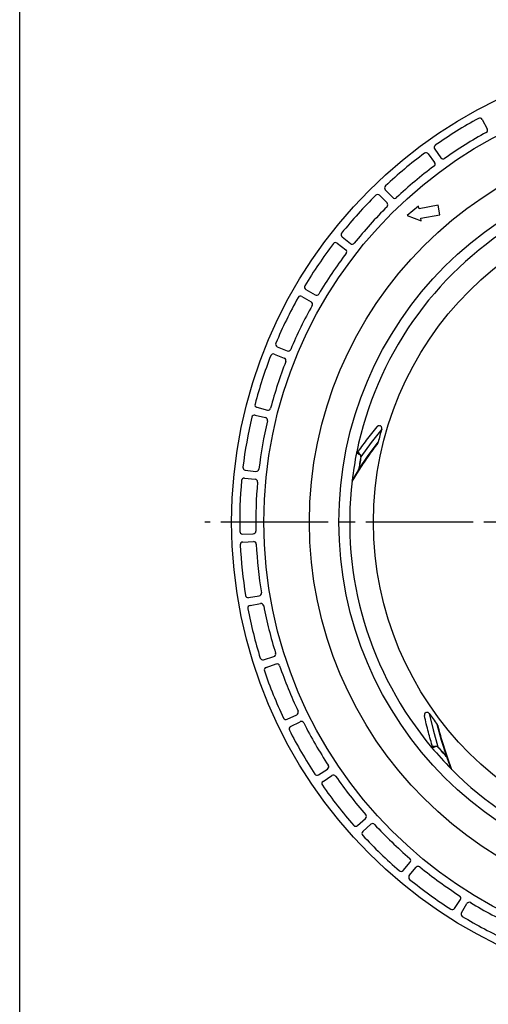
# Model space of a CAD drawing. Header units: millimetres. Extents: x 0 to 594, y 0 to 420.
# Tile 1 of 4: x 0 to 87, y 142 to 326. Entities that reach past the tile are written whole.
import ezdxf

# ---------------------------------------------------------------- set-up
doc = ezdxf.new("R2010")
doc.units = ezdxf.units.MM
doc.linetypes.add('CENTER', pattern=[27, 20, -2, 3, -2])
doc.linetypes.add('HS', pattern=[0])

msp = doc.modelspace()

# ---------------------------------------------------------------- linework, layer by layer
at = {"color": 7, "linetype": 'HS'}
msp.add_line((0, 0), (0, 420), dxfattribs=at)
at = {"color": 7}
for p, q in [((86.2, 307.64), (87.16, 305.88)), ((77.35, 302.11), (78.51, 300.48)), ((76.14, 301.23), (77.33, 299.62)), ((68.15, 294.52), (69.52, 293.07)), ((67.07, 293.48), (68.48, 292.06)), ((74.36, 291.46), (72.24, 289.68)), ((74.45, 290.98), (74.36, 291.46)), ((77.99, 291.61), (74.45, 290.98)), ((78.3, 289.83), (77.99, 291.61)), ((72.24, 289.68), (74.84, 288.73)), ((74.76, 289.21), (78.3, 289.83)), ((74.84, 288.73), (74.76, 289.21)), ((60.09, 285.72), (61.65, 284.48)), ((59.17, 284.55), (60.76, 283.33)), ((53.33, 275.89), (55.06, 274.88)), ((52.59, 274.6), (54.33, 273.62)), ((48.01, 265.22), (49.86, 264.45)), ((47.45, 263.84), (49.31, 263.1)), ((44.22, 253.91), (46.16, 253.41)), ((43.86, 252.46), (45.81, 251.99)), ((67.48, 249.84), (65.53, 247.36)), ((65.53, 247.36), (63.6, 244.67)), ((64.97, 244.89), (66.82, 247.4)), ((63.18, 242.22), (64.97, 244.89)), ((42.05, 242.18), (44.04, 241.95)), ((63.11, 242.02), (61.91, 240.08)), ((61.95, 240.2), (63.1, 242.05)), ((41.9, 240.69), (43.89, 240.5)), ((41.53, 230.26), (43.53, 230.31)), ((41.58, 228.77), (43.58, 228.86)), ((42.67, 218.39), (44.65, 218.72)), ((42.93, 216.92), (44.9, 217.28)), ((45.46, 206.79), (47.37, 207.39)), ((45.92, 205.37), (47.82, 206.01)), ((76.33, 196.78), (77.06, 193.71)), ((49.83, 195.69), (51.64, 196.55)), ((50.48, 194.35), (52.27, 195.24)), ((77.06, 193.71), (77.96, 190.52)), ((78.64, 191.73), (77.83, 194.74)), ((79.61, 188.67), (78.64, 191.73)), ((80.43, 186.44), (79.69, 188.49)), ((79.72, 188.48), (80.49, 186.34)), ((55.7, 185.31), (57.37, 186.41)), ((56.54, 184.07), (58.19, 185.21)), ((62.97, 175.85), (64.46, 177.17)), ((63.96, 174.74), (65.44, 176.09)), ((71.47, 167.49), (72.77, 169.01)), ((72.62, 166.53), (73.89, 168.07)), ((81.06, 160.39), (82.14, 162.08)), ((82.33, 159.6), (83.37, 161.31))]:
    msp.add_line(p, q, dxfattribs=at)
at = {"color": 7, "linetype": 'CENTER'}
msp.add_line((219.5, 232.5), (34.5, 232.5), dxfattribs=at)
at = {"color": 7, "flags": 128}
for points in [[(63.59, 244.67), (63.59, 244.67), (63.59, 244.67), (63.59, 244.67), (63.6, 244.67), (63.6, 244.67), (63.6, 244.67), (63.6, 244.67), (63.6, 244.67)], [(63.16, 242.23), (63.17, 242.22), (63.17, 242.22), (63.17, 242.22), (63.18, 242.22), (63.18, 242.22), (63.18, 242.22), (63.18, 242.22), (63.18, 242.22)], [(77.95, 190.51), (77.95, 190.51), (77.95, 190.51), (77.95, 190.51), (77.96, 190.52), (77.96, 190.52), (77.96, 190.52), (77.96, 190.52), (77.96, 190.52)], [(79.6, 188.65), (79.6, 188.66), (79.6, 188.66), (79.6, 188.66), (79.6, 188.66), (79.61, 188.66), (79.61, 188.67), (79.61, 188.67), (79.61, 188.67)]]:
    msp.add_lwpolyline(points, dxfattribs=at)
at = {"color": 7}
for radius in [87.5, 81.5, 73, 67.5, 61.05]:
    msp.add_circle((127, 232.5), radius, dxfattribs=at)
for centre, radius, start, end in [((127, 232.5), 86, 118.8351, 125.1649), ((85.76, 307.4), 0.5, 28.5, 118.8351), ((127, 232.5), 83, 118.8431, 125.1569), ((86.72, 305.64), 0.5, 298.8431, 28.5), ((75.74, 300.93), 0.5, 36.5, 126.8351), ((77.76, 302.4), 0.5, 125.1649, 215.5), ((127, 232.5), 86, 126.8351, 133.1649), ((76.93, 299.32), 0.5, 306.8431, 36.5), ((78.92, 300.77), 0.5, 215.5, 305.1569), ((127, 232.5), 83, 126.8431, 133.1569), ((68.51, 294.86), 0.5, 133.1649, 223.5), ((127, 232.5), 86, 134.8351, 141.1649), ((66.72, 293.13), 0.5, 44.5, 134.8351), ((69.89, 293.41), 0.5, 223.5, 313.1569), ((127, 232.5), 83, 134.8431, 141.1569), ((68.12, 291.7), 0.5, 314.8431, 44.5), ((127, 232.5), 65.5, 121.8243, 168.5146), ((60.4, 286.12), 0.5, 141.1649, 231.5), ((127, 232.5), 86, 142.8351, 149.1649), ((58.87, 284.15), 0.5, 52.5, 142.8351), ((60.45, 282.93), 0.5, 322.8431, 52.5), ((61.96, 284.87), 0.5, 231.5, 321.1569), ((127, 232.5), 83, 142.8431, 149.1569), ((53.59, 276.32), 0.5, 149.1649, 239.5), ((127, 232.5), 86, 150.8351, 157.1649), ((52.34, 274.17), 0.5, 60.5, 150.8351), ((55.31, 275.31), 0.5, 239.5, 329.1569), ((127, 232.5), 83, 150.8431, 157.1569), ((54.08, 273.18), 0.5, 330.8431, 60.5), ((48.2, 265.68), 0.5, 157.1649, 247.5), ((50.05, 264.92), 0.5, 247.5, 337.1569), ((127, 232.5), 86, 158.8351, 165.1649), ((47.27, 263.37), 0.5, 68.5, 158.8351), ((49.13, 262.64), 0.5, 338.8431, 68.5), ((127, 232.5), 83, 158.8431, 165.1569), ((44.35, 254.39), 0.5, 165.1649, 255.5), ((46.29, 253.89), 0.5, 255.5, 345.1569), ((127, 232.5), 86, 166.8351, 173.1649), ((43.75, 251.97), 0.5, 76.5, 166.8351), ((45.69, 251.51), 0.5, 346.8431, 76.5), ((127, 232.5), 83, 166.8431, 173.1569), ((127, 232.5), 62, 163.7549, 166.0914), ((127, 232.5), 65.5, 168.5146, 173.2528), ((127, 232.5), 64.57, 169.1371, 171.3378), ((127, 232.5), 64.55, 169.1371, 171.3378), ((63.25, 245.14), 0.0567, 340.6542, 50.885), ((42.11, 242.68), 0.5, 173.1649, 263.5), ((44.09, 242.45), 0.5, 263.5, 353.1569), ((63.08, 242.03), 0.0252, 345.5467, 51.3023), ((127, 232.5), 86, 174.8351, 181.1649), ((41.85, 240.2), 0.5, 84.5, 174.8351), ((43.84, 240.01), 0.5, 354.8431, 84.5), ((127, 232.5), 83, 174.8431, 181.1569), ((127, 232.5), 65.5, 173.2528, 219.9432), ((41.52, 230.76), 0.5, 181.1649, 271.5), ((43.52, 230.81), 0.5, 271.5, 1.1569), ((41.6, 228.27), 0.5, 92.5, 182.8351), ((127, 232.5), 86, 182.8351, 189.1649), ((43.6, 228.36), 0.5, 2.8431, 92.5), ((127, 232.5), 83, 182.8431, 189.1569), ((42.59, 218.88), 0.5, 189.1649, 279.5), ((44.56, 219.21), 0.5, 279.5, 9.1569), ((43.02, 216.43), 0.5, 100.5, 190.8351), ((44.99, 216.79), 0.5, 10.8431, 100.5), ((127, 232.5), 83, 190.8431, 197.1569), ((127, 232.5), 86, 190.8351, 197.1649), ((47.22, 207.87), 0.5, 287.5, 17.1569), ((45.31, 207.27), 0.5, 197.1649, 287.5), ((47.98, 205.53), 0.5, 18.8431, 108.5), ((46.08, 204.9), 0.5, 108.5, 198.8351), ((127, 232.5), 86, 198.8351, 205.1649), ((127, 232.5), 83, 198.8431, 205.1569), ((51.42, 197), 0.5, 295.5, 25.1569), ((127, 232.5), 62, 215.1835, 217.52), ((49.62, 196.14), 0.5, 205.1649, 295.5), ((52.5, 194.8), 0.5, 26.8431, 116.5), ((127, 232.5), 83, 206.8431, 213.1569), ((50.71, 193.9), 0.5, 116.5, 206.8351), ((127, 232.5), 86, 206.8351, 213.1649), ((127, 232.5), 65.5, 219.9432, 224.6814), ((77.37, 190.54), 0.0567, 32.0642, 102.3271), ((127, 232.5), 64.57, 220.5656, 222.7664), ((127, 232.5), 64.55, 220.5656, 222.7664), ((79.7, 188.47), 0.0252, 36.9451, 102.7487), ((57.1, 186.83), 0.5, 303.5, 33.1569), ((127, 232.5), 65.5, 224.6814, 271.3718), ((55.43, 185.73), 0.5, 213.1649, 303.5), ((56.82, 183.66), 0.5, 124.5, 214.8351), ((58.47, 184.79), 0.5, 34.8431, 124.5), ((127, 232.5), 83, 214.8431, 221.1569), ((127, 232.5), 86, 214.8351, 221.1649), ((64.13, 177.55), 0.5, 311.5, 41.1569), ((62.63, 176.22), 0.5, 221.1649, 311.5), ((64.3, 174.37), 0.5, 132.5, 222.8351), ((65.78, 175.72), 0.5, 42.8431, 132.5), ((127, 232.5), 83, 222.8431, 229.1569), ((127, 232.5), 86, 222.8351, 229.1649), ((72.39, 169.33), 0.5, 319.5, 49.1569), ((71.09, 167.81), 0.5, 229.1649, 319.5), ((74.27, 167.75), 0.5, 50.8431, 140.5), ((127, 232.5), 83, 230.8431, 237.1569), ((73, 166.21), 0.5, 140.5, 230.8351), ((127, 232.5), 86, 230.8351, 237.1649), ((81.71, 162.35), 0.5, 327.5, 57.1569), ((80.64, 160.66), 0.5, 237.1649, 327.5), ((83.8, 161.04), 0.5, 58.8431, 148.5), ((127, 232.5), 83, 238.8431, 245.1569), ((82.75, 159.34), 0.5, 148.5, 238.8351), ((127, 232.5), 86, 238.8351, 245.1649)]:
    msp.add_arc(centre, radius, start, end, dxfattribs=at)
for points, knots in [([(62.94, 245.4), (63.5, 246.2), (64.66, 247.85), (65.94, 249.46), (66.6, 250.29)], [0, 0, 0, 0, 0.481369, 1, 1, 1, 1]), ([(67.48, 249.84), (67.49, 249.9), (67.51, 250.01), (67.47, 250.18), (67.38, 250.33), (67.24, 250.44), (67.08, 250.49), (66.91, 250.49), (66.75, 250.43), (66.65, 250.35), (66.61, 250.3), (66.6, 250.29)], [0, 0, 0, 0, 0.124428, 0.24785, 0.369619, 0.490181, 0.610774, 0.732598, 0.856318, 0.981801, 1, 1, 1, 1]), ([(66.73, 247.21), (66.11, 246.38), (64.84, 244.68), (63.69, 242.92), (63.11, 242.02)], [0, 0, 0, 0, 0.489496, 1, 1, 1, 1]), ([(66.73, 247.21), (66.76, 247.26), (66.8, 247.32), (66.81, 247.39), (66.82, 247.4)], [0, 0, 0, 0, 0.8271205, 1, 1, 1, 1]), ([(62.8, 245.64), (62.8, 245.62), (62.85, 245.52), (62.99, 245.31), (63.18, 245.23), (63.29, 245.18)], [0, 0, 0, 0, 0.068, 0.437376, 1, 1, 1, 1]), ([(63.3, 245.12), (63.18, 245.17), (62.99, 245.25), (62.86, 245.46), (62.81, 245.54)], [0, 0, 0, 0, 0.6153282, 1, 1, 1, 1]), ([(62.86, 245.52), (62.86, 245.53), (62.85, 245.53), (62.84, 245.56), (62.82, 245.6)], [0, 0, 0, 0, 0.044719, 1, 1, 1, 1]), ([(62.94, 245.4), (62.97, 245.43), (63.04, 245.51), (63.15, 245.5), (63.27, 245.41), (63.28, 245.27), (63.29, 245.18)], [0, 0, 0, 0, 0.077699, 0.211876, 0.486404, 1, 1, 1, 1]), ([(63.29, 245.18), (63.34, 245.16), (63.44, 245.11), (63.54, 245), (63.6, 244.88), (63.62, 244.77), (63.61, 244.7), (63.6, 244.67)], [0, 0, 0, 0, 0.309199, 0.543506, 0.72843, 0.881454, 1, 1, 1, 1]), ([(63.59, 244.67), (63.59, 244.7), (63.6, 244.76), (63.58, 244.86), (63.53, 244.96), (63.44, 245.06), (63.35, 245.1), (63.3, 245.12)], [0, 0, 0, 0, 0.1146644, 0.2634409, 0.4462734, 0.6827357, 1, 1, 1, 1]), ([(63.1, 242.05), (63.11, 242.08), (63.14, 242.13), (63.16, 242.19), (63.16, 242.23)], [0, 0, 0, 0, 0.5269711, 1, 1, 1, 1]), ([(63.18, 242.22), (63.17, 242.19), (63.16, 242.12), (63.12, 242.05), (63.11, 242.02)], [0, 0, 0, 0, 0.476556, 1, 1, 1, 1]), ([(76.33, 196.78), (76.29, 196.82), (76.22, 196.91), (76.06, 196.98), (75.89, 197), (75.72, 196.96), (75.58, 196.87), (75.47, 196.74), (75.42, 196.57), (75.42, 196.45), (75.43, 196.38), (75.43, 196.37)], [0, 0, 0, 0, 0.124428, 0.24785, 0.36962, 0.490181, 0.610774, 0.732599, 0.85632, 0.981802, 1, 1, 1, 1]), ([(76.98, 190.46), (76.7, 191.4), (76.13, 193.34), (75.67, 195.34), (75.43, 196.37)], [0, 0, 0, 0, 0.481369, 1, 1, 1, 1]), ([(77.92, 194.55), (77.9, 194.61), (77.87, 194.67), (77.83, 194.73), (77.83, 194.74)], [0, 0, 0, 0, 0.8271196, 1, 1, 1, 1]), ([(77.92, 194.55), (78.18, 193.55), (78.72, 191.49), (79.38, 189.5), (79.72, 188.48)], [0, 0, 0, 0, 0.489496, 1, 1, 1, 1]), ([(76.7, 190.5), (76.71, 190.49), (76.83, 190.46), (77.08, 190.44), (77.25, 190.54), (77.36, 190.59)], [0, 0, 0, 0, 0.0679985, 0.4373762, 1, 1, 1, 1]), ([(77.42, 190.57), (77.31, 190.5), (77.12, 190.4), (76.88, 190.43), (76.78, 190.45)], [0, 0, 0, 0, 0.615326, 1, 1, 1, 1]), ([(76.97, 190.52), (76.97, 190.54), (76.96, 190.62), (77.02, 190.68), (77.17, 190.73), (77.29, 190.65), (77.36, 190.59)], [0, 0, 0, 0, 0.037215, 0.177281, 0.463859, 1, 1, 1, 1]), ([(77.36, 190.59), (77.42, 190.62), (77.51, 190.67), (77.66, 190.68), (77.79, 190.65), (77.89, 190.59), (77.94, 190.54), (77.96, 190.52)], [0, 0, 0, 0, 0.3092018, 0.5435036, 0.7284302, 0.8814551, 1, 1, 1, 1]), ([(77.95, 190.51), (77.93, 190.53), (77.89, 190.57), (77.8, 190.62), (77.69, 190.65), (77.55, 190.64), (77.47, 190.59), (77.42, 190.57)], [0, 0, 0, 0, 0.114662, 0.263441, 0.44627, 0.682731, 1, 1, 1, 1]), ([(79.69, 188.49), (79.68, 188.52), (79.66, 188.58), (79.62, 188.63), (79.6, 188.65)], [0, 0, 0, 0, 0.526969, 1, 1, 1, 1]), ([(79.61, 188.67), (79.63, 188.64), (79.68, 188.58), (79.7, 188.52), (79.72, 188.48)], [0, 0, 0, 0, 0.476559, 1, 1, 1, 1])]:
    msp.add_open_spline(points, degree=3, knots=knots, dxfattribs=at)

doc.saveas('drawing.dxf')
